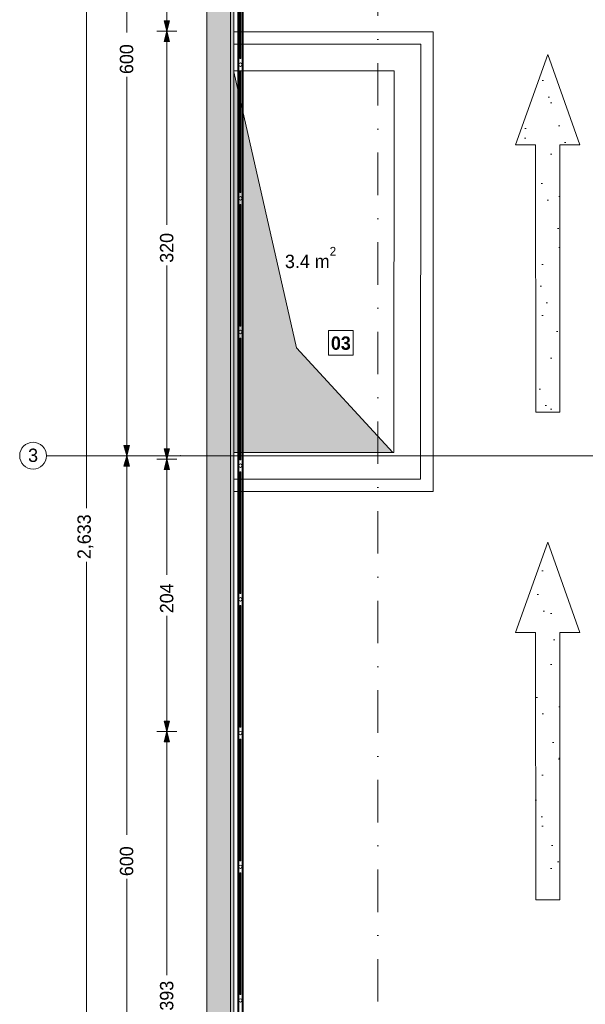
# Model space of a CAD drawing. Header units: millimetres. Extents: x -48584 to 4144, y 11009 to 40638.
# Tile 14 of 38: x -48584 to -44356, y 22559 to 29925. Entities that reach past the tile are written whole.
import ezdxf
from ezdxf.enums import TextEntityAlignment as Align

# ---------------------------------------------------------------- set-up
doc = ezdxf.new("R2010")
doc.units = ezdxf.units.MM
doc.header["$MEASUREMENT"] = 0
doc.set_wipeout_variables(frame=1)
doc.linetypes.add('Dot & Dashed', pattern=[670.277762, 317.5, -176.388889, 0, -176.388874])
doc.linetypes.add('Wipeout_Contour', pattern=[1000, 0, -1000])
for name, color, linetype, lineweight in [('2D Drafting - General_Pen_No__1', 7, 'Continuous', 13), ('2D Drafting - General_Pen_No__2', 8, 'Continuous', 15), ('Dimensioning - General_Pen_No__1', 7, 'Continuous', 13), ('New_2D Drafting - General_Pen_No__2', 8, 'Continuous', 15), ('New_Annotation - Text_Pen_No__20', 1, 'Continuous', 0), ('New_Structural - Bearing_Pen_No__1', 7, 'Continuous', 13), ('Structural - Bearing_Pen_No__1', 7, 'Continuous', 13)]:
    doc.layers.add(name, color=color, linetype=linetype, lineweight=lineweight)
for name, color, linetype, lineweight, true_color in [('2D Drafting - General_Pen_No__81', 7, 'Continuous', 20, 0x6a6a6a), ('Marker - Section_Pen_No__108', 7, 'Continuous', 13, 0xfd8379), ('New_2D Drafting - General_Pen_No__81', 7, 'Continuous', 20, 0x6a6a6a), ('New_Interior - Stair & Railing_Pen_No__102', 7, 'Continuous', 13, 0xcccccc), ('New_Structural - Bearing_Pen_No__87', 7, 'Continuous', 20, 0x6a6a6a), ('Structural - Bearing_Pen_No__181', 7, 'Continuous', 0, 0xe8e8e8), ('Structural - Bearing_Pen_No__89', 7, 'Continuous', 20, 0x71cebe), ('Structural - Grid_Pen_No__81', 7, 'Continuous', 20, 0x6a6a6a)]:
    doc.layers.add(name, color=color, linetype=linetype, lineweight=lineweight, true_color=true_color)
for name, color, linetype in [('Dimensioning - General', 7, 'Continuous'), ('Marker - Section', 7, 'Continuous'), ('New_Interior - Stair & Railing', 7, 'Continuous'), ('New_Structural - Bearing', 7, 'Continuous'), ('Structural - Bearing', 7, 'Continuous'), ('Structural - Grid', 7, 'Continuous')]:
    doc.layers.add(name, color=color, linetype=linetype)
doc.styles.add('GENERATED_STYLE_1', font='txt')
doc.styles.add('GENERATED_STYLE_2', font='txt')
doc.styles.add('GENERATED_STYLE_4', font='txt')
doc.dimstyles.new('GENERATED_STYLE__1', dxfattribs={"dimtxt": 100, "dimasz": 76, "dimexe": 0.18, "dimexo": 0.0625, "dimgap": 0, "dimtad": 0, "dimdec": 0, "dimlfac": 0.1, "dimzin": 0, "dimdsep": 46, "dimtxsty": 'GENERATED_STYLE_1', "dimblk": 'ARROWHEAD_5', "dimblk1": 'ARROWHEAD_5', "dimblk2": 'ARROWHEAD_5', "dimcen": 0.09, "dimse1": 1, "dimse2": 1, "dimclrd": 7, "dimclre": 7, "dimclrt": 7, "dimadec": 0, "dimazin": 0, "dimtfac": 1, "dimtdec": 4, "dimtmove": 0, "dimatfit": 3, "dimfxl": 1, "dimtolj": 1, "dimtzin": 0, "dimarcsym": 0})
pattern_1 = [(45, (0, 600), (-190.9188, 190.9188), [0, -180, 0, -270]), (110, (600, 600), (253.717, 92.3454), [0, -132, 0, -228])]

# ---------------------------------------------------------------- blocks, each defined once
blk = doc.blocks.new('Slab_1', base_point=(-47183.8, 32838))
at = {"layer": 'Structural - Bearing_Pen_No__89', "color": 123, "linetype": 'Continuous', "lineweight": 20, "true_color": 0x71cebe, "flags": 128}
blk.add_lwpolyline([(-47183.8, 32838), (-47183.8, 12903.1), (2744.3, 12903.1), (2744.3, 39238), (-23183.8, 39238), (-23183.8, 32838)], close=True, dxfattribs=at)
blk = doc.blocks.new('Slab_38', base_point=(-44726.4, 23341.1))
at = {"layer": 'Structural - Bearing', "linetype": 'Continuous', "lineweight": 0, "true_color": 0xffffff}
h = blk.add_hatch(dxfattribs=at)
h.set_pattern_fill('CARPET', style=0, pattern_type=2)
h.set_pattern_definition(pattern_1)
h.paths.add_polyline_path([(-44726.4, 23341.1), (-44545.5, 23341.1), (-44545.9, 25340.9), (-44395.9, 25340.9), (-44636.2, 26016.3), (-44876.5, 25340.9), (-44726.7, 25340.9)])
at = {"layer": 'Structural - Bearing_Pen_No__181', "color": 254, "linetype": 'Continuous', "lineweight": 0, "true_color": 0xe8e8e8, "flags": 128}
blk.add_lwpolyline([(-44726.4, 23341.1), (-44726.7, 25340.9), (-44876.5, 25340.9), (-44636.2, 26016.3), (-44395.9, 25340.9), (-44545.9, 25340.9), (-44545.5, 23341.1)], close=True, dxfattribs=at)
blk = doc.blocks.new('Slab_39', base_point=(-44726.5, 26987.7))
at = {"layer": 'Structural - Bearing', "linetype": 'Continuous', "lineweight": 0, "true_color": 0xffffff}
h = blk.add_hatch(dxfattribs=at)
h.set_pattern_fill('CARPET', style=0, pattern_type=2)
h.set_pattern_definition(pattern_1)
h.paths.add_polyline_path([(-44726.5, 26987.7), (-44545.5, 26987.7), (-44545.9, 28987.5), (-44395.9, 28987.5), (-44636.2, 29662.9), (-44876.6, 28987.5), (-44726.8, 28987.5)])
at = {"layer": 'Structural - Bearing_Pen_No__181', "color": 254, "linetype": 'Continuous', "lineweight": 0, "true_color": 0xe8e8e8, "flags": 128}
blk.add_lwpolyline([(-44726.5, 26987.7), (-44726.8, 28987.5), (-44876.6, 28987.5), (-44636.2, 29662.9), (-44395.9, 28987.5), (-44545.9, 28987.5), (-44545.5, 26987.7)], close=True, dxfattribs=at)
blk = doc.blocks.new('Slab_57', base_point=(-47076.5, 26395.3))
at = {"layer": 'New_Structural - Bearing_Pen_No__1', "color": 7, "linetype": 'Continuous', "lineweight": 13, "flags": 128}
blk.add_lwpolyline([(-47076.5, 26395.3), (-45493.8, 26395.3), (-45493.8, 29834.6), (-47076.5, 29834.6)], close=True, dxfattribs=at)
blk = doc.blocks.new('Wall_1', base_point=(-47183.8, 32838))
at = {"color": 254, "linetype": 'Wipeout_Contour', "lineweight": 0, "ltscale": 214190.705397}
blk.add_wipeout([(-46983.8, 16238.8), (-46983.8, 32638), (-47183.8, 32638), (-47183.8, 16238.8)], dxfattribs=at).dxf.layer = 'Structural - Bearing'
at = {"layer": 'Structural - Bearing_Pen_No__1', "color": 7, "linetype": 'Continuous', "lineweight": 13, "flags": 128}
for points in [[(-47183.8, 32838), (-47183.8, 12903.1)], [(-46983.8, 29741.9), (-46983.8, 32638)], [(-46983.8, 26688), (-46983.8, 29541.9)], [(-46983.8, 16238.8), (-46983.8, 26488)]]:
    blk.add_lwpolyline(points, dxfattribs=at)
blk = doc.blocks.new('Wall_20', base_point=(-47183.8, 29541.9))
at = {"color": 254, "linetype": 'Wipeout_Contour', "lineweight": 0, "ltscale": 163237.880673}
blk.add_wipeout([(-45784.7, 29541.9), (-45584.7, 29541.9), (-45584.6, 29741.9)], dxfattribs=at).dxf.layer = 'New_Structural - Bearing'
at = {"color": 254, "linetype": 'Wipeout_Contour', "lineweight": 0, "ltscale": 220190.902597}
blk.add_wipeout([(-45784.6, 29741.9), (-46983.8, 29741.9), (-46983.8, 29541.9), (-45784.7, 29541.9)], dxfattribs=at).dxf.layer = 'New_Structural - Bearing'
at = {"color": 254, "linetype": 'Wipeout_Contour', "lineweight": 0, "ltscale": 163514.129206}
blk.add_wipeout([(-45784.6, 29741.9), (-45784.7, 29541.9), (-45584.6, 29741.9)], dxfattribs=at).dxf.layer = 'New_Structural - Bearing'
at = {"layer": 'New_Structural - Bearing_Pen_No__87', "color": 251, "linetype": 'Continuous', "lineweight": 20, "true_color": 0x6a6a6a, "flags": 128}
for points in [[(-45584.6, 29741.9), (-46983.8, 29741.9)], [(-45584.6, 29741.9), (-45584.7, 29541.9)], [(-46983.8, 29541.9), (-45784.7, 29541.9)]]:
    blk.add_lwpolyline(points, dxfattribs=at)
blk = doc.blocks.new('Wall_21', base_point=(-45784.7, 29541.9))
at = {"color": 254, "linetype": 'Wipeout_Contour', "lineweight": 0, "ltscale": 158615.454808}
blk.add_wipeout([(-45786.4, 26688), (-45786.5, 26488), (-45586.5, 26488)], dxfattribs=at).dxf.layer = 'New_Structural - Bearing'
at = {"color": 254, "linetype": 'Wipeout_Contour', "lineweight": 0, "ltscale": 214629.065788}
blk.add_wipeout([(-45586.4, 26688), (-45584.7, 29541.9), (-45784.7, 29541.9), (-45786.4, 26688)], dxfattribs=at).dxf.layer = 'New_Structural - Bearing'
at = {"color": 254, "linetype": 'Wipeout_Contour', "lineweight": 0, "ltscale": 158544.461662}
blk.add_wipeout([(-45586.4, 26688), (-45786.4, 26688), (-45586.5, 26488)], dxfattribs=at).dxf.layer = 'New_Structural - Bearing'
at = {"layer": 'New_Structural - Bearing_Pen_No__87', "color": 251, "linetype": 'Continuous', "lineweight": 20, "true_color": 0x6a6a6a, "flags": 128}
for points in [[(-45784.7, 29541.9), (-45786.4, 26688)], [(-45586.5, 26488), (-45584.7, 29541.9)], [(-45586.5, 26488), (-45786.5, 26488)]]:
    blk.add_lwpolyline(points, dxfattribs=at)
blk = doc.blocks.new('Wall_22', base_point=(-45786.4, 26688))
at = {"color": 254, "linetype": 'Wipeout_Contour', "lineweight": 0, "ltscale": 213863.348098}
blk.add_wipeout([(-45786.4, 26688), (-46983.8, 26688), (-46983.8, 26488), (-45786.5, 26488)], dxfattribs=at).dxf.layer = 'New_Structural - Bearing'
at = {"layer": 'New_Structural - Bearing_Pen_No__87', "color": 251, "linetype": 'Continuous', "lineweight": 20, "true_color": 0x6a6a6a, "flags": 128}
for points in [[(-45786.4, 26688), (-46983.8, 26688)], [(-46983.8, 26488), (-45786.5, 26488)]]:
    blk.add_lwpolyline(points, dxfattribs=at)
blk = doc.blocks.new('Railing_5')
at = {"layer": 'New_Interior - Stair & Railing_Pen_No__102', "color": 254, "linetype": 'Continuous', "lineweight": 13, "true_color": 0xcccccc}
for p, q in [((-46953.8, 32608), (-46953.8, 20668.2)), ((-46945.8, 32600), (-46945.8, 20668.2)), ((-46921.8, 20668.2), (-46921.8, 32576)), ((-46913.8, 20668.2), (-46913.8, 32568))]:
    blk.add_line(p, q, dxfattribs=at)
at = {"layer": 'New_Interior - Stair & Railing_Pen_No__102', "color": 254, "linetype": 'Continuous', "lineweight": 13, "true_color": 0xcccccc, "flags": 128}
for points in [[(-46929.8, 30543), (-46937.8, 30543), (-46937.8, 29633), (-46929.8, 29633)], [(-46929.8, 29543), (-46937.8, 29543), (-46937.8, 28633), (-46929.8, 28633)], [(-46929.8, 28543), (-46937.8, 28543), (-46937.8, 27633), (-46929.8, 27633)], [(-46929.8, 27543), (-46937.8, 27543), (-46937.8, 26633), (-46929.8, 26633)], [(-46929.8, 26543), (-46937.8, 26543), (-46937.8, 25633), (-46929.8, 25633)], [(-46929.8, 25543), (-46937.8, 25543), (-46937.8, 24633), (-46929.8, 24633)], [(-46929.8, 24543), (-46937.8, 24543), (-46937.8, 23633), (-46929.8, 23633)], [(-46929.8, 23543), (-46937.8, 23543), (-46937.8, 22633), (-46929.8, 22633)]]:
    blk.add_lwpolyline(points, close=True, dxfattribs=at)
for points in [[(-46946.8, 29588, 1), (-46920.8, 29588, 1)], [(-46946.8, 28588, 1), (-46920.8, 28588, 1)], [(-46946.8, 27588, 1), (-46920.8, 27588, 1)], [(-46946.8, 26588, 1), (-46920.8, 26588, 1)], [(-46946.8, 25588, 1), (-46920.8, 25588, 1)], [(-46946.8, 24588, 1), (-46920.8, 24588, 1)], [(-46946.8, 23588, 1), (-46920.8, 23588, 1)], [(-46946.8, 22588, 1), (-46920.8, 22588, 1)]]:
    blk.add_lwpolyline(points, format="xyb", close=True, dxfattribs=at)
blk = doc.blocks.new('Standard grid marker')
at = {"layer": 'Structural - Grid_Pen_No__81', "color": 251, "linetype": 'Continuous', "lineweight": 20, "true_color": 0x6a6a6a}
for p, q in [((1000, 0), (51328.1, 0)), ((51328.1, 0), (52328.1, 0))]:
    blk.add_line(p, q, dxfattribs=at)
blk.add_circle((52428.1, 0), 100, dxfattribs=at)
blk.add_point((51328.1, 0), dxfattribs=at)
blk.add_point((51328.1, 0), dxfattribs=at)
at = {"layer": 'Structural - Grid_Pen_No__81', "color": 251, "lineweight": 20, "true_color": 0x6a6a6a, "style": 'GENERATED_STYLE_1'}
for tag, p in [('AC_MarkerText_1_0', (-100, -144)), ('AC_MarkerText_1_1', (52428.1, -144))]:
    blk.add_attdef(tag, text='', height=100, rotation=180, dxfattribs=at).set_placement(p, align=Align.TOP_CENTER)
blk = doc.blocks.new('Standard grid marker_2')
at = {"layer": 'Structural - Grid_Pen_No__81', "color": 251, "linetype": 'Continuous', "lineweight": 20, "true_color": 0x6a6a6a}
blk.add_line((1000, 0), (27734.9, 0), dxfattribs=at)
at = {"layer": 'Structural - Grid_Pen_No__81', "color": 251, "lineweight": 20, "true_color": 0x6a6a6a, "style": 'GENERATED_STYLE_1'}
for tag, p in [('AC_MarkerText_1_0', (-1.5, -46.7)), ('AC_MarkerText_1_1', (28933.4, -46.7))]:
    blk.add_attdef(tag, text='', height=100, rotation=270, dxfattribs=at).set_placement(p, align=Align.TOP_CENTER)
blk = doc.blocks.new('*D240')
at = {"layer": 'Dimensioning - General_Pen_No__1', "linetype": 'Continuous', "lineweight": 13, "transparency": 16777216}
for points in [[(-48083.8, 39238), (-48104.5, 39160.7), (-48063.1, 39160.7)], [(-48083.8, 12903.1), (-48063.1, 12980.3), (-48104.5, 12980.3)]]:
    blk.add_hatch(color=7, dxfattribs=at).paths.add_polyline_path(points)
at = {"layer": 'Dimensioning - General_Pen_No__1', "color": 7, "linetype": 'Continuous', "lineweight": 13, "transparency": 16777216}
for p, q in [((-48008.8, 39238), (-48158.8, 39238)), ((-48083.8, 39238), (-48104.5, 39160.7)), ((-48083.8, 39238), (-48063.1, 39160.7)), ((-48063.1, 39160.7), (-48104.5, 39160.7)), ((-48104.5, 12980.3), (-48063.1, 12980.3)), ((-48083.8, 12903.1), (-48104.5, 12980.3)), ((-48083.8, 12903.1), (-48063.1, 12980.3)), ((-48008.8, 12903.1), (-48158.8, 12903.1))]:
    blk.add_line(p, q, dxfattribs=at)
at = {"color": 254, "linetype": 'Wipeout_Contour', "lineweight": 0, "ltscale": 218787.68348, "transparency": 16777216}
blk.add_wipeout([(-48019.5, 25875.1), (-48019.5, 26266), (-48148.1, 26266), (-48148.1, 25875.1)], dxfattribs=at).dxf.layer = 'Dimensioning - General'
at = {"layer": 'Dimensioning - General_Pen_No__1', "color": 7, "linetype": 'Continuous', "lineweight": 13, "transparency": 16777216}
for p, q in [((-48083.8, 26271.6), (-48083.8, 39160.7)), ((-48083.8, 12980.3), (-48083.8, 25869.5))]:
    blk.add_line(p, q, dxfattribs=at)
at = {"layer": 'Dimensioning - General_Pen_No__1', "color": 7, "lineweight": 13, "transparency": 16777216, "insert": (-48033.8, 25889.4), "char_height": 100, "attachment_point": 7, "rotation": 90, "style": 'GENERATED_STYLE_1'}
blk.add_mtext('\\A1;{\\pql;\\fBOG 2018|b0|i0|c0|p0;\\W1.000000;2,633}', dxfattribs=at)
blk = doc.blocks.new('ARROWHEAD_5')
at = {"linetype": 'Continuous', "lineweight": 0}
blk.add_hatch(color=0, dxfattribs=at).paths.add_polyline_path([(-1, 0.2679), (0, 0), (-1, -0.2679)])
at = {"color": 0, "linetype": 'Continuous', "lineweight": 0}
blk.add_line((0, 0), (-1, 0), dxfattribs=at)
blk = doc.blocks.new('*D244')
at = {"layer": 'Dimensioning - General_Pen_No__1', "linetype": 'Continuous', "lineweight": 13, "transparency": 16777216}
for points in [[(-47483.8, 24599.7), (-47463.1, 24676.9), (-47504.5, 24676.9)], [(-47483.8, 24599.7), (-47504.5, 24522.4), (-47463.1, 24522.4)], [(-47483.8, 20668.2), (-47463.1, 20745.4), (-47504.5, 20745.4)], [(-47483.8, 20668.2), (-47504.5, 20590.9), (-47463.1, 20590.9)]]:
    blk.add_hatch(color=7, dxfattribs=at).paths.add_polyline_path(points)
at = {"layer": 'Dimensioning - General_Pen_No__1', "color": 7, "linetype": 'Continuous', "lineweight": 13, "transparency": 16777216}
for p, q in [((-47408.8, 24599.7), (-47558.8, 24599.7)), ((-47483.8, 24599.7), (-47504.5, 24522.4)), ((-47483.8, 24599.7), (-47463.1, 24522.4)), ((-47463.1, 24522.4), (-47504.5, 24522.4)), ((-47504.5, 20745.4), (-47463.1, 20745.4)), ((-47483.8, 20668.2), (-47504.5, 20745.4)), ((-47483.8, 20668.2), (-47463.1, 20745.4)), ((-47408.8, 20668.2), (-47558.8, 20668.2))]:
    blk.add_line(p, q, dxfattribs=at)
at = {"color": 254, "linetype": 'Wipeout_Contour', "lineweight": 0, "ltscale": 210409.911277, "transparency": 16777216}
blk.add_wipeout([(-47419.5, 22497.4), (-47419.5, 22770.5), (-47548.1, 22770.5), (-47548.1, 22497.4)], dxfattribs=at).dxf.layer = 'Dimensioning - General'
at = {"layer": 'Dimensioning - General_Pen_No__1', "color": 7, "linetype": 'Continuous', "lineweight": 13, "transparency": 16777216}
for p, q in [((-47483.8, 22776.1), (-47483.8, 24522.4)), ((-47483.8, 20745.4), (-47483.8, 22491.8))]:
    blk.add_line(p, q, dxfattribs=at)
at = {"layer": 'Dimensioning - General_Pen_No__1', "color": 7, "lineweight": 13, "transparency": 16777216, "insert": (-47433.8, 22511.7), "char_height": 100, "attachment_point": 7, "rotation": 90, "style": 'GENERATED_STYLE_1'}
blk.add_mtext('\\A1;{\\pql;\\fBOG 2018|b0|i0|c0|p0;\\W1.000000;393}', dxfattribs=at)
blk = doc.blocks.new('*D245')
at = {"layer": 'Dimensioning - General_Pen_No__1', "linetype": 'Continuous', "lineweight": 13, "transparency": 16777216}
for points in [[(-47483.8, 26637.2), (-47463.1, 26714.5), (-47504.5, 26714.5)], [(-47483.8, 26637.2), (-47504.5, 26560), (-47463.1, 26560)], [(-47483.8, 24599.7), (-47463.1, 24676.9), (-47504.5, 24676.9)], [(-47483.8, 24599.7), (-47504.5, 24522.4), (-47463.1, 24522.4)]]:
    blk.add_hatch(color=7, dxfattribs=at).paths.add_polyline_path(points)
at = {"layer": 'Dimensioning - General_Pen_No__1', "color": 7, "linetype": 'Continuous', "lineweight": 13, "transparency": 16777216}
for p, q in [((-47408.8, 26637.2), (-47558.8, 26637.2)), ((-47483.8, 26637.2), (-47504.5, 26560)), ((-47483.8, 26637.2), (-47463.1, 26560)), ((-47463.1, 26560), (-47504.5, 26560)), ((-47504.5, 24676.9), (-47463.1, 24676.9)), ((-47483.8, 24599.7), (-47504.5, 24676.9)), ((-47483.8, 24599.7), (-47463.1, 24676.9)), ((-47408.8, 24599.7), (-47558.8, 24599.7))]:
    blk.add_line(p, q, dxfattribs=at)
at = {"color": 254, "linetype": 'Wipeout_Contour', "lineweight": 0, "ltscale": 215815.965828, "transparency": 16777216}
blk.add_wipeout([(-47419.5, 25470.4), (-47419.5, 25766.5), (-47548.1, 25766.5), (-47548.1, 25470.4)], dxfattribs=at).dxf.layer = 'Dimensioning - General'
at = {"layer": 'Dimensioning - General_Pen_No__1', "color": 7, "linetype": 'Continuous', "lineweight": 13, "transparency": 16777216}
for p, q in [((-47483.8, 25772.1), (-47483.8, 26560)), ((-47483.8, 24676.9), (-47483.8, 25464.8))]:
    blk.add_line(p, q, dxfattribs=at)
at = {"layer": 'Dimensioning - General_Pen_No__1', "color": 7, "lineweight": 13, "transparency": 16777216, "insert": (-47433.8, 25484.7), "char_height": 100, "attachment_point": 7, "rotation": 90, "style": 'GENERATED_STYLE_1'}
blk.add_mtext('\\A1;{\\pql;\\fBOG 2018|b0|i0|c0|p0;\\W1.000000;204}', dxfattribs=at)
blk = doc.blocks.new('*D246')
at = {"layer": 'Dimensioning - General_Pen_No__1', "linetype": 'Continuous', "lineweight": 13, "transparency": 16777216}
for points in [[(-47483.8, 29837.8), (-47463.1, 29915.1), (-47504.5, 29915.1)], [(-47483.8, 29837.8), (-47504.5, 29760.6), (-47463.1, 29760.6)], [(-47483.8, 26637.2), (-47463.1, 26714.5), (-47504.5, 26714.5)], [(-47483.8, 26637.2), (-47504.5, 26560), (-47463.1, 26560)]]:
    blk.add_hatch(color=7, dxfattribs=at).paths.add_polyline_path(points)
at = {"layer": 'Dimensioning - General_Pen_No__1', "color": 7, "linetype": 'Continuous', "lineweight": 13, "transparency": 16777216}
for p, q in [((-47408.8, 29837.8), (-47558.8, 29837.8)), ((-47483.8, 29837.8), (-47504.5, 29760.6)), ((-47483.8, 29837.8), (-47463.1, 29760.6)), ((-47463.1, 29760.6), (-47504.5, 29760.6)), ((-47504.5, 26714.5), (-47463.1, 26714.5)), ((-47483.8, 26637.2), (-47504.5, 26714.5)), ((-47483.8, 26637.2), (-47463.1, 26714.5)), ((-47408.8, 26637.2), (-47558.8, 26637.2))]:
    blk.add_line(p, q, dxfattribs=at)
at = {"color": 254, "linetype": 'Wipeout_Contour', "lineweight": 0, "ltscale": 220982.7194, "transparency": 16777216}
blk.add_wipeout([(-47419.5, 28091.7), (-47419.5, 28383.4), (-47548.1, 28383.4), (-47548.1, 28091.7)], dxfattribs=at).dxf.layer = 'Dimensioning - General'
at = {"layer": 'Dimensioning - General_Pen_No__1', "color": 7, "linetype": 'Continuous', "lineweight": 13, "transparency": 16777216}
for p, q in [((-47483.8, 28389), (-47483.8, 29760.6)), ((-47483.8, 26714.5), (-47483.8, 28086.1))]:
    blk.add_line(p, q, dxfattribs=at)
at = {"layer": 'Dimensioning - General_Pen_No__1', "color": 7, "lineweight": 13, "transparency": 16777216, "insert": (-47433.8, 28106), "char_height": 100, "attachment_point": 7, "rotation": 90, "style": 'GENERATED_STYLE_1'}
blk.add_mtext('\\A1;{\\pql;\\fBOG 2018|b0|i0|c0|p0;\\W1.000000;320}', dxfattribs=at)
blk = doc.blocks.new('*D247')
at = {"layer": 'Dimensioning - General_Pen_No__1', "linetype": 'Continuous', "lineweight": 13, "transparency": 16777216}
for points in [[(-47483.8, 32838), (-47463.1, 32915.2), (-47504.5, 32915.2)], [(-47483.8, 32838), (-47504.5, 32760.7), (-47463.1, 32760.7)], [(-47483.8, 29837.8), (-47463.1, 29915.1), (-47504.5, 29915.1)], [(-47483.8, 29837.8), (-47504.5, 29760.6), (-47463.1, 29760.6)]]:
    blk.add_hatch(color=7, dxfattribs=at).paths.add_polyline_path(points)
at = {"layer": 'Dimensioning - General_Pen_No__1', "color": 7, "linetype": 'Continuous', "lineweight": 13, "transparency": 16777216}
for p, q in [((-47408.8, 32838), (-47558.8, 32838)), ((-47483.8, 32838), (-47504.5, 32760.7)), ((-47483.8, 32838), (-47463.1, 32760.7)), ((-47463.1, 32760.7), (-47504.5, 32760.7)), ((-47504.5, 29915.1), (-47463.1, 29915.1)), ((-47483.8, 29837.8), (-47504.5, 29915.1)), ((-47483.8, 29837.8), (-47463.1, 29915.1)), ((-47408.8, 29837.8), (-47558.8, 29837.8))]:
    blk.add_line(p, q, dxfattribs=at)
at = {"color": 254, "linetype": 'Wipeout_Contour', "lineweight": 0, "ltscale": 227571.264195, "transparency": 16777216}
blk.add_wipeout([(-47419.5, 31180.3), (-47419.5, 31495.5), (-47548.1, 31495.5), (-47548.1, 31180.3)], dxfattribs=at).dxf.layer = 'Dimensioning - General'
at = {"layer": 'Dimensioning - General_Pen_No__1', "color": 7, "linetype": 'Continuous', "lineweight": 13, "transparency": 16777216}
for p, q in [((-47483.8, 31501.1), (-47483.8, 32760.7)), ((-47483.8, 29915.1), (-47483.8, 31174.7))]:
    blk.add_line(p, q, dxfattribs=at)
at = {"layer": 'Dimensioning - General_Pen_No__1', "color": 7, "lineweight": 13, "transparency": 16777216, "insert": (-47433.8, 31194.6), "char_height": 100, "attachment_point": 7, "rotation": 90, "style": 'GENERATED_STYLE_1'}
blk.add_mtext('\\A1;{\\pql;\\fBOG 2018|b0|i0|c0|p0;\\W1.000000;300}', dxfattribs=at)
blk = doc.blocks.new('*D250')
at = {"layer": 'Dimensioning - General_Pen_No__1', "linetype": 'Continuous', "lineweight": 13, "transparency": 16777216}
for points in [[(-47783.8, 26663), (-47763.1, 26740.2), (-47804.5, 26740.2)], [(-47783.8, 26663), (-47804.5, 26585.7), (-47763.1, 26585.7)], [(-47783.8, 20663), (-47763.1, 20740.2), (-47804.5, 20740.2)], [(-47783.8, 20663), (-47804.5, 20585.7), (-47763.1, 20585.7)]]:
    blk.add_hatch(color=7, dxfattribs=at).paths.add_polyline_path(points)
at = {"layer": 'Dimensioning - General_Pen_No__1', "color": 7, "linetype": 'Continuous', "lineweight": 13, "transparency": 16777216}
for p, q in [((-47708.8, 26663), (-47858.8, 26663)), ((-47783.8, 26663), (-47804.5, 26585.7)), ((-47783.8, 26663), (-47763.1, 26585.7)), ((-47763.1, 26585.7), (-47804.5, 26585.7)), ((-47804.5, 20740.2), (-47763.1, 20740.2)), ((-47783.8, 20663), (-47804.5, 20740.2)), ((-47783.8, 20663), (-47763.1, 20740.2)), ((-47708.8, 20663), (-47858.8, 20663))]:
    blk.add_line(p, q, dxfattribs=at)
at = {"color": 254, "linetype": 'Wipeout_Contour', "lineweight": 0, "ltscale": 213288.475699, "transparency": 16777216}
blk.add_wipeout([(-47719.5, 23503.6), (-47719.5, 23822.4), (-47848.1, 23822.4), (-47848.1, 23503.6)], dxfattribs=at).dxf.layer = 'Dimensioning - General'
at = {"layer": 'Dimensioning - General_Pen_No__1', "color": 7, "linetype": 'Continuous', "lineweight": 13, "transparency": 16777216}
for p, q in [((-47783.8, 23828), (-47783.8, 26585.7)), ((-47783.8, 20740.2), (-47783.8, 23498))]:
    blk.add_line(p, q, dxfattribs=at)
at = {"layer": 'Dimensioning - General_Pen_No__1', "color": 7, "lineweight": 13, "transparency": 16777216, "insert": (-47733.8, 23517.9), "char_height": 100, "attachment_point": 7, "rotation": 90, "style": 'GENERATED_STYLE_1'}
blk.add_mtext('\\A1;{\\pql;\\fBOG 2018|b0|i0|c0|p0;\\W1.000000;600}', dxfattribs=at)
blk = doc.blocks.new('*D251')
at = {"layer": 'Dimensioning - General_Pen_No__1', "linetype": 'Continuous', "lineweight": 13, "transparency": 16777216}
for points in [[(-47783.8, 32663), (-47763.1, 32740.2), (-47804.5, 32740.2)], [(-47783.8, 32663), (-47804.5, 32585.7), (-47763.1, 32585.7)], [(-47783.8, 26663), (-47763.1, 26740.2), (-47804.5, 26740.2)], [(-47783.8, 26663), (-47804.5, 26585.7), (-47763.1, 26585.7)]]:
    blk.add_hatch(color=7, dxfattribs=at).paths.add_polyline_path(points)
at = {"layer": 'Dimensioning - General_Pen_No__1', "color": 7, "linetype": 'Continuous', "lineweight": 13, "transparency": 16777216}
for p, q in [((-47708.8, 32663), (-47858.8, 32663)), ((-47783.8, 32663), (-47804.5, 32585.7)), ((-47783.8, 32663), (-47763.1, 32585.7)), ((-47763.1, 32585.7), (-47804.5, 32585.7)), ((-47804.5, 26740.2), (-47763.1, 26740.2)), ((-47783.8, 26663), (-47804.5, 26740.2)), ((-47783.8, 26663), (-47763.1, 26740.2)), ((-47708.8, 26663), (-47858.8, 26663))]:
    blk.add_line(p, q, dxfattribs=at)
at = {"color": 254, "linetype": 'Wipeout_Contour', "lineweight": 0, "ltscale": 224969.417368, "transparency": 16777216}
blk.add_wipeout([(-47719.5, 29503.6), (-47719.5, 29822.4), (-47848.1, 29822.4), (-47848.1, 29503.6)], dxfattribs=at).dxf.layer = 'Dimensioning - General'
at = {"layer": 'Dimensioning - General_Pen_No__1', "color": 7, "linetype": 'Continuous', "lineweight": 13, "transparency": 16777216}
for p, q in [((-47783.8, 29828), (-47783.8, 32585.7)), ((-47783.8, 26740.2), (-47783.8, 29498))]:
    blk.add_line(p, q, dxfattribs=at)
at = {"layer": 'Dimensioning - General_Pen_No__1', "color": 7, "lineweight": 13, "transparency": 16777216, "insert": (-47733.8, 29517.9), "char_height": 100, "attachment_point": 7, "rotation": 90, "style": 'GENERATED_STYLE_1'}
blk.add_mtext('\\A1;{\\pql;\\fBOG 2018|b0|i0|c0|p0;\\W1.000000;600}', dxfattribs=at)
blk = doc.blocks.new('Cutting Plane_3', base_point=(-45907.6, 11703.1))
at = {"layer": 'Marker - Section_Pen_No__108', "color": 11, "linetype": 'Dot & Dashed', "lineweight": 13, "true_color": 0xfd8379}
blk.add_line((-45907.6, 11853.1), (-45907.6, 40288), dxfattribs=at)

msp = doc.modelspace()

# ---------------------------------------------------------------- hatches: boundary and pattern name
at = {"layer": 'New_2D Drafting - General_Pen_No__81', "linetype": 'Continuous', "lineweight": 0, "true_color": 0x4f4f4f}
msp.add_hatch(color=251, dxfattribs=at).paths.add_polyline_path([(-45794.23509, 26687.98097), (-46983.78801, 26687.98097), (-46983.78801, 29535.10938), (-46515.44117, 27468.61018)])

# ---------------------------------------------------------------- linework, layer by layer
at = {"layer": 'New_2D Drafting - General_Pen_No__2', "color": 8, "linetype": 'Continuous', "lineweight": 15, "flags": 128}
for points in [[(-46983.78801, 26687.98097), (-45784.74164, 26687.98097), (-45784.74164, 29541.91414), (-46983.78801, 29541.91414)], [(-45794.23509, 26687.98097), (-46983.78801, 26687.98097), (-46983.78801, 29535.10938), (-46515.44117, 27468.61018)]]:
    msp.add_lwpolyline(points, close=True, dxfattribs=at)

# ---------------------------------------------------------------- block references
at = {"layer": 'New_Structural - Bearing', "color": 7, "linetype": 'Continuous', "lineweight": 13}
msp.add_blockref('Slab_57', (-47076.51726, 26395.25173), dxfattribs=at)
at = {"layer": 'Structural - Bearing', "color": 123, "linetype": 'Continuous', "lineweight": 20, "true_color": 0x71cebe}
msp.add_blockref('Slab_1', (-47183.78801, 32837.98097), dxfattribs=at)
at = {"layer": 'Structural - Bearing', "color": 254, "linetype": 'Continuous', "lineweight": 0, "true_color": 0xe8e8e8}
for name, p in [('Slab_39', (-44726.47909, 26987.74936)), ('Slab_38', (-44726.42128, 23341.14875))]:
    msp.add_blockref(name, p, dxfattribs=at)

# ---------------------------------------------------------------- texts
at = {"layer": '2D Drafting - General_Pen_No__1', "color": 7, "lineweight": 13, "insert": (-46601.08532, 28064.94756), "char_height": 100, "attachment_point": 7, "style": 'GENERATED_STYLE_2'}
msp.add_mtext('{\\fBOG 2018|b0|i0|c0|p0;3.4 m{\\H0.66x;\\S2^  ;}}', dxfattribs=at)

# ---------------------------------------------------------------- next in the draw order: block references
at = {"layer": 'Structural - Bearing', "color": 7, "lineweight": 35}
msp.add_blockref('Wall_1', (-47183.78801, 32837.98097), dxfattribs=at)

# ---------------------------------------------------------------- next in the draw order: block references
at = {"layer": 'New_Structural - Bearing', "color": 7, "lineweight": 35}
msp.add_blockref('Wall_20', (-47183.78801, 29541.91414), dxfattribs=at)

# ---------------------------------------------------------------- next in the draw order: block references
msp.add_blockref('Wall_21', (-45784.74164, 29541.91414), dxfattribs=at)

# ---------------------------------------------------------------- next in the draw order: block references
msp.add_blockref('Wall_22', (-45786.37669, 26687.98097), dxfattribs=at)

# ---------------------------------------------------------------- next in the draw order: block references
at = {"layer": 'New_Interior - Stair & Railing', "color": 7, "linetype": 'Continuous', "lineweight": 13}
msp.add_blockref('Railing_5', (0, 0), dxfattribs=at)
at = {"layer": 'Structural - Grid', "color": 8, "linetype": 'Continuous', "lineweight": 15, "zscale": 1000, "rotation": 90}
msp.add_blockref('Standard grid marker_2', (-47008.78801, 11703.05519), dxfattribs=at)
at = {"layer": 'Structural - Grid', "color": 8, "linetype": 'Continuous', "lineweight": 15}
ref = msp.add_blockref('Standard grid marker', (3944.28426, 26662.98097), dxfattribs=dict(at, zscale=1000, rotation=180))
ref.add_attrib('AC_MarkerText_1_1', '3', dxfattribs={"layer": 'Structural - Grid_Pen_No__81', "color": 251, "lineweight": 20, "true_color": 0x6a6a6a, "height": 100, "rotation": 360, "style": 'GENERATED_STYLE_1'}).set_placement((-48483.78801, 26716.10823), align=Align.TOP_CENTER)

# ---------------------------------------------------------------- next in the draw order: dimensions: what is measured, and where the dimension line sits
at = {"layer": 'Dimensioning - General', "color": 7, "linetype": 'Continuous', "lineweight": 13}
dim = msp.add_linear_dim(base=(-48083.78801, 39237.98097), p1=(-47183.78801, 12903.05519), p2=(-23183.78801, 39237.98097), angle=90, dimstyle='GENERATED_STYLE__1', dxfattribs=at)
dim.commit()
dim.dimension.update_dxf_attribs({"geometry": '*D240', "text_midpoint": (-48083.78801, 26056.86358), "dimtype": 160, "text_rotation": 90})

# ---------------------------------------------------------------- next in the draw order: dimensions: what is measured, and where the dimension line sits
for base, p1, p2, picture, middle in [((-47783.78801, 26662.98097), (-47841.34525, 20662.98097), (-47828.55475, 26662.98097), '*D250', (-47783.78801, 23632.04447)), ((-47483.78801, 24599.65435), (-47183.62049, 20668.19358), (-43912.93781, 24599.65435), '*D244', (-47483.78801, 22625.82346))]:
    dim = msp.add_linear_dim(base=base, p1=p1, p2=p2, angle=90, dimstyle='GENERATED_STYLE__1', dxfattribs=at)
    dim.commit()
    dim.dimension.update_dxf_attribs({"geometry": picture, "text_midpoint": middle, "dimtype": 160, "text_rotation": 90})

# ---------------------------------------------------------------- next in the draw order: dimensions: what is measured, and where the dimension line sits
for base, p1, p2, picture, middle in [((-47783.78801, 32662.98097), (-47828.55475, 26662.98097), (-47640.11424, 32662.98097), '*D251', (-47783.78801, 29632.04447)), ((-47483.78801, 26637.24942), (-43912.93781, 24599.65435), (-43912.93781, 26637.24942), '*D245', (-47483.78801, 25598.86088))]:
    dim = msp.add_linear_dim(base=base, p1=p1, p2=p2, angle=90, dimstyle='GENERATED_STYLE__1', dxfattribs=at)
    dim.commit()
    dim.dimension.update_dxf_attribs({"geometry": picture, "text_midpoint": middle, "dimtype": 160, "text_rotation": 90})

# ---------------------------------------------------------------- next in the draw order: dimensions: what is measured, and where the dimension line sits
dim = msp.add_linear_dim(base=(-47483.78801, 29837.81166), p1=(-43912.93781, 26637.24942), p2=(-43912.93781, 29837.81166), angle=90, dimstyle='GENERATED_STYLE__1', dxfattribs=at)
dim.commit()
dim.dimension.update_dxf_attribs({"geometry": '*D246', "text_midpoint": (-47483.78801, 28220.12105), "dimtype": 160, "text_rotation": 90})

# ---------------------------------------------------------------- next in the draw order: dimensions: what is measured, and where the dimension line sits
dim = msp.add_linear_dim(base=(-47483.78801, 32837.98097), p1=(-43912.93781, 29837.81166), p2=(-47183.78801, 32837.98097), angle=90, dimstyle='GENERATED_STYLE__1', dxfattribs=at)
dim.commit()
dim.dimension.update_dxf_attribs({"geometry": '*D247', "text_midpoint": (-47483.78801, 31308.77782), "dimtype": 160, "text_rotation": 90})

# ---------------------------------------------------------------- next in the draw order: block references
at = {"layer": 'Marker - Section', "color": 11, "lineweight": 13, "true_color": 0xfd8379}
msp.add_blockref('Cutting Plane_3', (-45907.57358, 11703.05519), dxfattribs=at)

# ---------------------------------------------------------------- next in the draw order: hatches: boundary and pattern name
at = {"layer": '2D Drafting - General_Pen_No__81', "linetype": 'Continuous', "lineweight": 0, "true_color": 0x4f4f4f}
h = msp.add_hatch(color=251, dxfattribs=at)
h.paths.add_polyline_path([(-47183.78801, 12903.05519), (2744.28426, 12903.05519), (2744.28426, 39237.98097), (-23183.78801, 39237.98097), (-23183.78801, 32837.98097), (-47183.78801, 32837.98097)])
h.paths.add_polyline_path([(-46983.78801, 13103.05519), (2544.28426, 13103.05519), (2544.28426, 39037.98097), (-22983.78801, 39037.98097), (-22983.78801, 32637.98097), (-46983.78801, 32637.98097)], flags=0)

# ---------------------------------------------------------------- next in the draw order: linework, layer by layer
at = {"layer": '2D Drafting - General_Pen_No__2', "color": 8, "linetype": 'Continuous', "lineweight": 15, "flags": 128}
for points in [[(-47183.78801, 12903.05519), (2744.28426, 12903.05519), (2744.28426, 39237.98097), (-23183.78801, 39237.98097), (-23183.78801, 32837.98097), (-47183.78801, 32837.98097)], [(-46983.78801, 13103.05519), (2544.28426, 13103.05519), (2544.28426, 39037.98097), (-22983.78801, 39037.98097), (-22983.78801, 32637.98097), (-46983.78801, 32637.98097)]]:
    msp.add_lwpolyline(points, close=True, dxfattribs=at)

# ---------------------------------------------------------------- next in the draw order: wipeouts: each hides what was drawn before it
at = {"color": 1, "linetype": 'Continuous', "lineweight": 0, "ltscale": 268802.80459}
msp.add_wipeout([(-46274.78992, 27415.01329), (-46091.08032, 27415.01329), (-46091.08032, 27599.86201), (-46274.78992, 27599.86201)], dxfattribs=at).dxf.layer = 'New_Annotation - Text_Pen_No__20'

# ---------------------------------------------------------------- next in the draw order: linework, layer by layer
at = {"layer": 'New_Annotation - Text_Pen_No__20', "color": 1, "linetype": 'Continuous', "lineweight": 0, "flags": 128}
msp.add_lwpolyline([(-46274.78992, 27415.01329), (-46091.08032, 27415.01329), (-46091.08032, 27599.86201), (-46274.78992, 27599.86201), (-46274.78992, 27415.01329)], close=True, dxfattribs=at)

# ---------------------------------------------------------------- next in the draw order: texts
at = {"layer": 'New_Annotation - Text_Pen_No__20', "color": 1, "linetype": 'Continuous', "lineweight": 0, "insert": (-46182.93512, 27554.94081), "char_height": 100, "attachment_point": 2, "style": 'GENERATED_STYLE_4'}
msp.add_mtext('\\A1;{\\pqc;\\fBOG 2018|b1|i0|c0|p0;\\W1.000000;0\\fBOG 2018|b1|i0|c0|p0;\\W1.000000;3}', dxfattribs=at)

doc.saveas('drawing.dxf')
